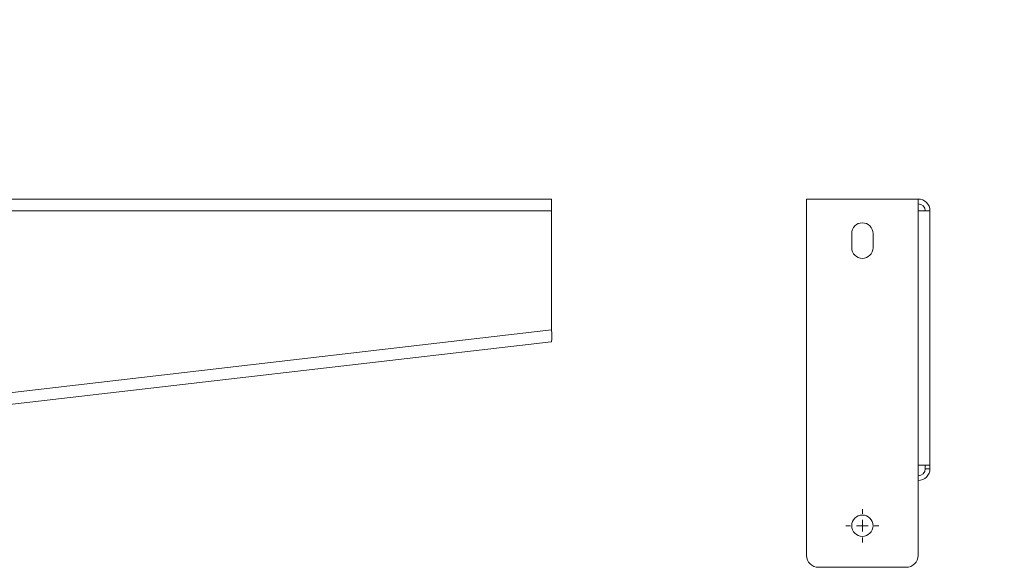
# Model space of a CAD drawing. Header units: millimetres. Extents: x -305 to 508, y -1132 to 292.
# Tile 3 of 4: x 8 to 423, y -359 to -129. Entities that reach past the tile are written whole.
import ezdxf

# ---------------------------------------------------------------- set-up
doc = ezdxf.new("R2010")
doc.units = ezdxf.units.MM
doc.styles.add('SLDTEXTSTYLE0', font='TXT', dxfattribs={"width": 0.7, "bigfont": 'bigfont'})

# ---------------------------------------------------------------- blocks, each defined once
blk = doc.blocks.new('SW_CENTERMARKSYMBOL_0')
at = {"color": 0, "linetype": 'Continuous', "lineweight": 0}
for p, q in [((0, 5), (0, 7)), ((-5, 0), (-7, 0)), ((0, 0), (-2.5, 0)), ((0, 0), (0, 2.5)), ((0, 0), (0, -2.5)), ((0, 0), (2.5, 0)), ((5, 0), (7, 0)), ((0, -5), (0, -7))]:
    blk.add_line(p, q, dxfattribs=at)

msp = doc.modelspace()

# ---------------------------------------------------------------- linework, layer by layer
at = {"color": 7, "linetype": 'Continuous', "lineweight": 15}
for p, q in [((-272.89, -204.1), (232.11, -204.1)), ((232.11, -204.1), (232.11, -209.1)), ((339.52, -204.1), (339.52, -354.1)), ((386.52, -204.1), (339.52, -204.1)), ((386.52, -209.1), (386.52, -204.1)), ((232.11, -259.19), (232.11, -209.1)), ((386.52, -209.1), (391.52, -209.1)), ((391.52, -316.1), (391.52, -209.1)), ((358.52, -218.6), (358.52, -224.6)), ((367.52, -224.6), (367.52, -218.6)), ((-272.14, -322.56), (231.96, -264.24)), ((386.52, -354.1), (386.52, -316.1)), ((391.52, -316.1), (386.52, -316.1)), ((389.52, -317.59), (389.52, -316.1)), ((391.52, -317.59), (391.52, -316.1)), ((344.52, -359.1), (381.52, -359.1))]:
    msp.add_line(p, q, dxfattribs=at)
at = {"color": 7, "linetype": 'Continuous', "lineweight": 0}
for p, q in [((-272.89, -209.1), (232.11, -209.1)), ((386.52, -209.1), (386.52, -316.1)), ((-272.72, -317.59), (232.11, -259.19)), ((389.52, -317.59), (391.52, -317.59))]:
    msp.add_line(p, q, dxfattribs=at)
at = {"color": 7, "linetype": 'Continuous', "lineweight": 15}
msp.add_circle((363.02, -341.6), 4.5, dxfattribs=at)
for centre, radius, start, end in [((386.52, -209.1), 5, 0, 90), ((386.52, -209.1), 3, 0, 90), ((363.02, -218.6), 4.5, 0, 180), ((363.02, -224.6), 4.5, 180, 0), ((386.53, -317.58), 2.99, 269.8102, 359.8089), ((386.54, -317.58), 4.98, 269.8102, 359.8089), ((344.52, -354.1), 5, 180, 270), ((381.52, -354.1), 5, 270, 0)]:
    msp.add_arc(centre, radius, start, end, dxfattribs=at)
msp.add_open_spline([(232.11, -259.19), (232.13, -259.85), (232.14, -260.51), (232.16, -261.72), (232.16, -262.28), (232.15, -263.21), (232.13, -263.59), (232.07, -264.1), (232.02, -264.24), (231.96, -264.24)], degree=3, knots=[0, 0, 0, 0, 0.25, 0.25, 0.5, 0.5, 0.75, 0.75, 1, 1, 1, 1], dxfattribs=at)

# ---------------------------------------------------------------- block references
at = {"color": 7, "linetype": 'Continuous', "lineweight": 0}
msp.add_blockref('SW_CENTERMARKSYMBOL_0', (363.02, -341.6), dxfattribs=at)

# ---------------------------------------------------------------- texts
at = {"color": 7, "linetype": 'Continuous', "lineweight": 0, "insert": (-255.26, -130.28), "char_height": 20, "attachment_point": 1, "style": 'SLDTEXTSTYLE0'}
msp.add_mtext('\\M+1844B\\M+1844E\\M+18450\\M+1844C\\M+18454-500', dxfattribs=at)

doc.saveas('drawing.dxf')
